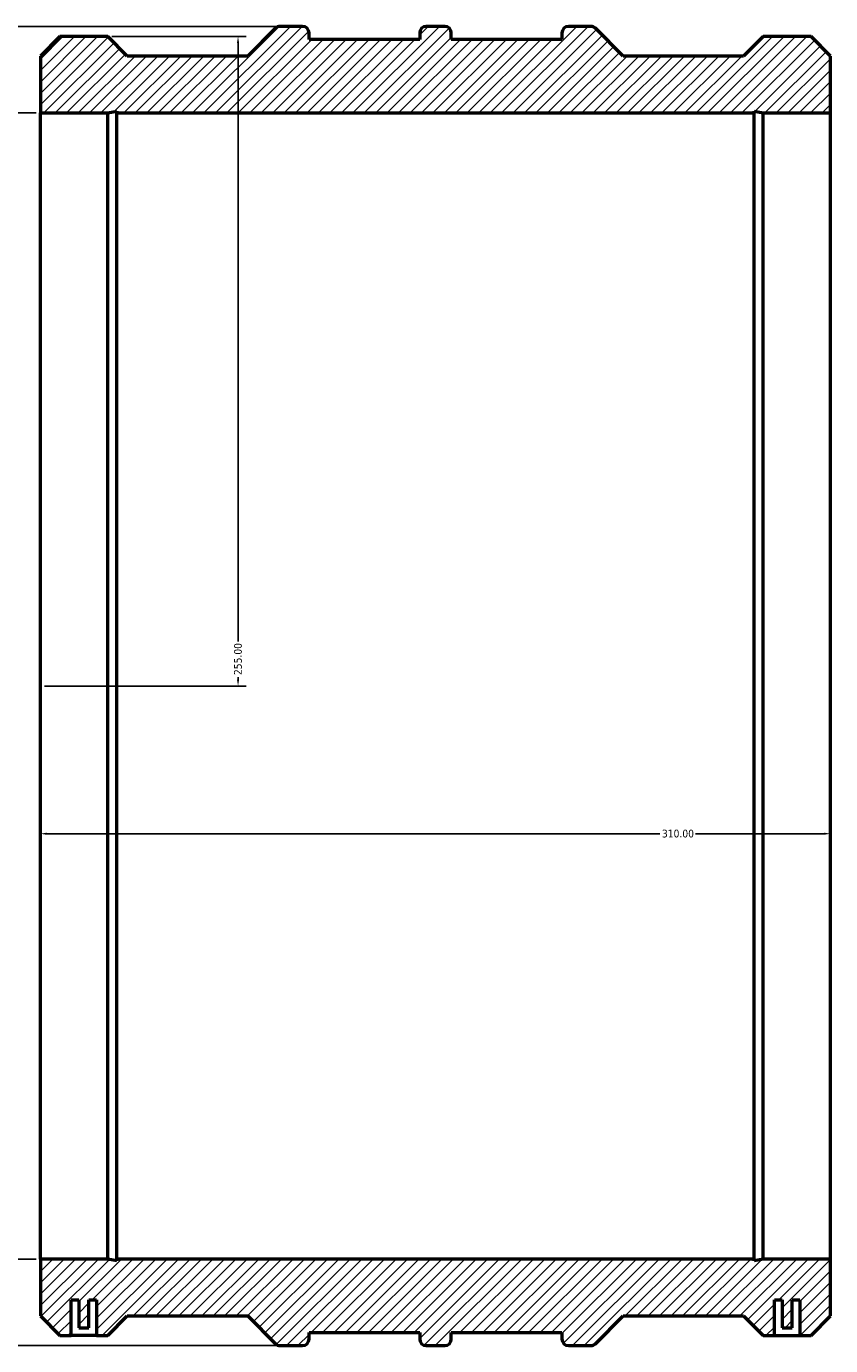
# Model space of a CAD drawing. Header units: millimetres. Extents: x -613 to 2076, y -937 to 2541.
# Tile 5 of 6: x 394 to 709, y 1694 to 2212. Entities that reach past the tile are written whole.
import ezdxf

# ---------------------------------------------------------------- set-up
doc = ezdxf.new("R2010")
doc.units = ezdxf.units.MM
for name, color, linetype, lineweight in [('Dimension (ANSI)', 7, 'Continuous', 25), ('Hatch (ANSI)', 7, 'Continuous', 18), ('Visible (ANSI)', 7, 'Continuous', 50)]:
    doc.layers.add(name, color=color, linetype=linetype, lineweight=lineweight)
doc.styles.add('Note Text (ANSI)', font='tahoma.ttf')
doc.dimstyles.new('Default - mm (ANSI)', dxfattribs={"dimtxt": 3.048, "dimasz": 2.5, "dimexe": 3.175, "dimexo": 1.6002, "dimgap": 0.8, "dimtad": 0, "dimtoh": 1, "dimrnd": 1e-08, "dimzin": 4, "dimdsep": 46, "dimtxsty": 'Note Text (ANSI)', "dimcen": 0.09, "dimdle": 10, "dimclrd": 256, "dimclre": 256, "dimclrt": 230, "dimadec": 1, "dimazin": 1, "dimtfac": 1, "dimtofl": 0, "dimtmove": 0, "dimatfit": 3, "dimfxl": 1, "dimtolj": 1, "dimtzin": 4, "dimlwd": -1, "dimlwe": -1, "dimarcsym": 0})

# ---------------------------------------------------------------- blocks, each defined once
blk = doc.blocks.new('*D7')
at = {"layer": 'Defpoints', "color": 0, "transparency": 16777216}
for p in [(493.1, 2212.45), (165.1, 1694.45), (493.1, 1694.45)]:
    blk.add_point(p, dxfattribs=at)
at = {"layer": 'Dimension (ANSI)', "transparency": 16777216}
for p, q in [((491.5, 2212.45), (161.93, 2212.45)), ((165.1, 2209.95), (165.1, 1711.85)), ((491.5, 1694.45), (161.93, 1694.45)), ((165.1, 1696.95), (165.1, 1697.96))]:
    blk.add_line(p, q, dxfattribs=at)
for points in [[(164.69, 2209.95), (165.52, 2209.95), (165.1, 2212.45)], [(164.69, 1696.95), (165.52, 1696.95), (165.1, 1694.45)]]:
    blk.add_solid(points, dxfattribs=at)
at = {"layer": 'Dimension (ANSI)', "color": 230, "true_color": 0xff0080, "transparency": 16777216, "insert": (163.51, 1698.76), "char_height": 3.048, "attachment_point": 1, "rotation": 90, "style": 'Note Text (ANSI)'}
blk.add_mtext('\\A1;518.00', dxfattribs=at)
blk = doc.blocks.new('*D8')
at = {"layer": 'Defpoints', "color": 0, "transparency": 16777216}
for p in [(399.03, 2178.45), (347.03, 1728.45), (399.03, 1728.45)]:
    blk.add_point(p, dxfattribs=at)
at = {"layer": 'Dimension (ANSI)', "transparency": 16777216}
for p, q in [((397.43, 2178.45), (343.86, 2178.45)), ((347.03, 2175.95), (347.03, 1730.95)), ((397.43, 1728.45), (343.86, 1728.45)), ((347.03, 1728.45), (347.03, 1725.95))]:
    blk.add_line(p, q, dxfattribs=at)
for points in [[(346.61, 2175.95), (347.45, 2175.95), (347.03, 2178.45)], [(346.61, 1730.95), (347.45, 1730.95), (347.03, 1728.45)]]:
    blk.add_solid(points, dxfattribs=at)
at = {"layer": 'Dimension (ANSI)', "color": 230, "true_color": 0xff0080, "transparency": 16777216, "insert": (344.74, 1709.32), "char_height": 3.048, "attachment_point": 1, "rotation": 90, "style": 'Note Text (ANSI)'}
blk.add_mtext('\\A1;\\fAIGDT|b0|i0;\\H3.0480;\\ln\\fTahoma|b0|i0;\\H3.0480;450.00', dxfattribs=at)
blk = doc.blocks.new('*D9')
at = {"layer": 'Defpoints', "color": 0, "transparency": 16777216}
for p in [(399.03, 1953.45), (709.03, 1953.45), (709.03, 1895.46)]:
    blk.add_point(p, dxfattribs=at)
at = {"layer": 'Dimension (ANSI)', "transparency": 16777216}
for p, q in [((401.53, 1895.46), (642.06, 1895.46)), ((706.53, 1895.46), (656, 1895.46))]:
    blk.add_line(p, q, dxfattribs=at)
for points in [[(401.53, 1895.87), (401.53, 1895.04), (399.03, 1895.46)], [(706.53, 1895.87), (706.53, 1895.04), (709.03, 1895.46)]]:
    blk.add_solid(points, dxfattribs=at)
at = {"layer": 'Dimension (ANSI)', "color": 230, "true_color": 0xff0080, "transparency": 16777216, "insert": (642.86, 1897.04), "char_height": 3.048, "attachment_point": 1, "style": 'Note Text (ANSI)'}
blk.add_mtext('\\A1;310.00', dxfattribs=at)
blk = doc.blocks.new('*D10')
at = {"layer": 'Defpoints', "color": 0, "transparency": 16777216}
for p in [(425.48, 2208.45), (399.03, 1953.45), (476.58, 1953.45)]:
    blk.add_point(p, dxfattribs=at)
at = {"layer": 'Dimension (ANSI)', "transparency": 16777216}
for p, q in [((427.08, 2208.45), (479.76, 2208.45)), ((476.58, 2205.95), (476.58, 1970.87)), ((400.63, 1953.45), (479.76, 1953.45)), ((476.58, 1955.95), (476.58, 1956.95))]:
    blk.add_line(p, q, dxfattribs=at)
for points in [[(476.16, 2205.95), (477, 2205.95), (476.58, 2208.45)], [(476.16, 1955.95), (477, 1955.95), (476.58, 1953.45)]]:
    blk.add_solid(points, dxfattribs=at)
at = {"layer": 'Dimension (ANSI)', "color": 230, "true_color": 0xff0080, "transparency": 16777216, "insert": (474.99, 1957.75), "char_height": 3.048, "attachment_point": 1, "rotation": 90, "style": 'Note Text (ANSI)'}
blk.add_mtext('\\A1;255.00', dxfattribs=at)

msp = doc.modelspace()

# ---------------------------------------------------------------- hatches: boundary and pattern name
at = {"layer": 'Hatch (ANSI)'}
h = msp.add_hatch(dxfattribs=at)
h.set_pattern_fill('ANSI31', color=256, scale=25.4, style=0)
h.set_pattern_definition([(45, (0, 0), (-2.245064, 2.245064), [])])
edge = h.paths.add_edge_path()
edge.add_line((399.031, 2200.804), (399.031, 2178.454))
edge.add_line((399.031, 2178.454), (425.481, 2178.454))
edge.add_line((425.481, 2178.454), (429.007, 2179.203))
edge.add_line((429.007, 2179.203), (429.007, 2178.454))
edge.add_line((429.007, 2178.454), (679.055, 2178.454))
edge.add_line((679.055, 2178.454), (679.055, 2179.203))
edge.add_line((679.055, 2179.203), (682.581, 2178.454))
edge.add_line((682.581, 2178.454), (709.031, 2178.454))
edge.add_line((709.031, 2178.454), (709.031, 2200.804))
edge.add_line((709.031, 2200.804), (701.381, 2208.454))
edge.add_line((701.381, 2208.454), (682.581, 2208.454))
edge.add_line((682.581, 2208.454), (674.931, 2200.804))
edge.add_line((674.931, 2200.804), (627.681, 2200.804))
edge.add_line((627.681, 2200.804), (616.79, 2211.695))
edge.add_ellipse((614.958, 2209.864), major_axis=(1.831, 1.831), ratio=1, start_angle=0, end_angle=45)
edge.add_line((614.958, 2212.454), (606.221, 2212.454))
edge.add_ellipse((606.221, 2209.864), major_axis=(0, 2.59), ratio=1, start_angle=0, end_angle=90)
edge.add_line((603.631, 2209.864), (603.631, 2207.274))
edge.add_line((603.631, 2207.274), (560.231, 2207.274))
edge.add_line((560.231, 2207.274), (560.231, 2209.864))
edge.add_ellipse((557.641, 2209.864), major_axis=(2.59, 0), ratio=1, start_angle=0, end_angle=90)
edge.add_line((557.641, 2212.454), (550.421, 2212.454))
edge.add_ellipse((550.421, 2209.864), major_axis=(0, 2.59), ratio=1, start_angle=0, end_angle=90)
edge.add_line((547.831, 2209.864), (547.831, 2207.274))
edge.add_line((547.831, 2207.274), (504.431, 2207.274))
edge.add_line((504.431, 2207.274), (504.431, 2209.864))
edge.add_ellipse((501.841, 2209.864), major_axis=(2.59, 0), ratio=1, start_angle=0, end_angle=90)
edge.add_line((501.841, 2212.454), (493.104, 2212.454))
edge.add_ellipse((493.104, 2209.864), major_axis=(0, 2.59), ratio=1, start_angle=0, end_angle=45)
edge.add_line((491.273, 2211.695), (480.381, 2200.804))
edge.add_line((480.381, 2200.804), (433.131, 2200.804))
edge.add_line((433.131, 2200.804), (425.481, 2208.454))
edge.add_line((425.481, 2208.454), (406.681, 2208.454))
edge.add_line((406.681, 2208.454), (399.031, 2200.804))
edge = h.paths.add_edge_path()
edge.add_line((399.031, 1728.454), (399.031, 1706.104))
edge.add_line((399.031, 1706.104), (406.681, 1698.454))
edge.add_line((406.681, 1698.454), (408.581, 1698.454))
edge.add_line((408.581, 1698.454), (411.081, 1698.454))
edge.add_line((411.081, 1698.454), (411.081, 1712.454))
edge.add_line((411.081, 1712.454), (414.081, 1712.454))
edge.add_line((414.081, 1712.454), (414.081, 1701.454))
edge.add_line((414.081, 1701.454), (418.081, 1701.454))
edge.add_line((418.081, 1701.454), (418.081, 1712.454))
edge.add_line((418.081, 1712.454), (421.081, 1712.454))
edge.add_line((421.081, 1712.454), (421.081, 1698.454))
edge.add_line((421.081, 1698.454), (423.581, 1698.454))
edge.add_line((423.581, 1698.454), (425.481, 1698.454))
edge.add_line((425.481, 1698.454), (433.131, 1706.104))
edge.add_line((433.131, 1706.104), (480.381, 1706.104))
edge.add_line((480.381, 1706.104), (491.273, 1695.213))
edge.add_ellipse((493.104, 1697.044), major_axis=(-1.831, -1.831), ratio=1, start_angle=0, end_angle=45)
edge.add_line((493.104, 1694.454), (501.841, 1694.454))
edge.add_ellipse((501.841, 1697.044), major_axis=(0, -2.59), ratio=1, start_angle=0, end_angle=90)
edge.add_line((504.431, 1697.044), (504.431, 1699.634))
edge.add_line((504.431, 1699.634), (547.831, 1699.634))
edge.add_line((547.831, 1699.634), (547.831, 1697.044))
edge.add_ellipse((550.421, 1697.044), major_axis=(-2.59, 0), ratio=1, start_angle=0, end_angle=90)
edge.add_line((550.421, 1694.454), (557.641, 1694.454))
edge.add_ellipse((557.641, 1697.044), major_axis=(0, -2.59), ratio=1, start_angle=0, end_angle=90)
edge.add_line((560.231, 1697.044), (560.231, 1699.634))
edge.add_line((560.231, 1699.634), (603.631, 1699.634))
edge.add_line((603.631, 1699.634), (603.631, 1697.044))
edge.add_ellipse((606.221, 1697.044), major_axis=(-2.59, 0), ratio=1, start_angle=0, end_angle=90)
edge.add_line((606.221, 1694.454), (614.958, 1694.454))
edge.add_ellipse((614.958, 1697.044), major_axis=(0, -2.59), ratio=1, start_angle=0, end_angle=45)
edge.add_line((616.79, 1695.213), (627.681, 1706.104))
edge.add_line((627.681, 1706.104), (674.931, 1706.104))
edge.add_line((674.931, 1706.104), (682.581, 1698.454))
edge.add_line((682.581, 1698.454), (684.481, 1698.454))
edge.add_line((684.481, 1698.454), (686.981, 1698.454))
edge.add_line((686.981, 1698.454), (686.981, 1712.454))
edge.add_line((686.981, 1712.454), (689.981, 1712.454))
edge.add_line((689.981, 1712.454), (689.981, 1701.454))
edge.add_line((689.981, 1701.454), (693.981, 1701.454))
edge.add_line((693.981, 1701.454), (693.981, 1712.454))
edge.add_line((693.981, 1712.454), (696.981, 1712.454))
edge.add_line((696.981, 1712.454), (696.981, 1698.454))
edge.add_line((696.981, 1698.454), (699.481, 1698.454))
edge.add_line((699.481, 1698.454), (701.381, 1698.454))
edge.add_line((701.381, 1698.454), (709.031, 1706.104))
edge.add_line((709.031, 1706.104), (709.031, 1728.454))
edge.add_line((709.031, 1728.454), (682.581, 1728.454))
edge.add_line((682.581, 1728.454), (679.055, 1727.705))
edge.add_line((679.055, 1727.705), (679.055, 1728.454))
edge.add_line((679.055, 1728.454), (429.007, 1728.454))
edge.add_line((429.007, 1728.454), (429.007, 1727.705))
edge.add_line((429.007, 1727.705), (425.481, 1728.454))
edge.add_line((425.481, 1728.454), (399.031, 1728.454))

# ---------------------------------------------------------------- linework, layer by layer
at = {"layer": 'Visible (ANSI)'}
for p, q in [((501.841, 2212.454), (493.104, 2212.454)), ((557.641, 2212.454), (550.421, 2212.454)), ((614.958, 2212.454), (606.221, 2212.454)), ((406.681, 2208.454), (399.031, 2200.804)), ((425.481, 2208.454), (406.681, 2208.454)), ((433.131, 2200.804), (425.481, 2208.454)), ((491.273, 2211.695), (480.381, 2200.804)), ((504.431, 2207.274), (504.431, 2209.864)), ((547.831, 2207.274), (504.431, 2207.274)), ((547.831, 2209.864), (547.831, 2207.274)), ((560.231, 2207.274), (560.231, 2209.864)), ((603.631, 2207.274), (560.231, 2207.274)), ((603.631, 2209.864), (603.631, 2207.274)), ((627.681, 2200.804), (616.79, 2211.695)), ((682.581, 2208.454), (674.931, 2200.804)), ((701.381, 2208.454), (682.581, 2208.454)), ((709.031, 2200.804), (701.381, 2208.454)), ((399.031, 2200.804), (399.031, 2178.454)), ((480.381, 2200.804), (433.131, 2200.804)), ((674.931, 2200.804), (627.681, 2200.804)), ((709.031, 2178.454), (709.031, 2200.804)), ((399.031, 2178.454), (425.481, 2178.454)), ((399.031, 1728.454), (399.031, 2178.454)), ((425.481, 2178.454), (429.007, 2179.203)), ((425.481, 1728.454), (425.481, 2178.454)), ((429.007, 2179.203), (429.007, 2178.454)), ((429.007, 2178.454), (679.055, 2178.454)), ((429.007, 1728.454), (429.007, 2178.454)), ((679.055, 2178.454), (679.055, 2179.203)), ((679.055, 2179.203), (682.581, 2178.454)), ((679.055, 1728.454), (679.055, 2178.454)), ((682.581, 2178.454), (709.031, 2178.454)), ((682.581, 1728.454), (682.581, 2178.454)), ((709.031, 1728.454), (709.031, 2178.454)), ((399.031, 1728.454), (399.031, 1706.104)), ((425.481, 1728.454), (399.031, 1728.454)), ((429.007, 1727.705), (425.481, 1728.454)), ((679.055, 1728.454), (429.007, 1728.454)), ((429.007, 1728.454), (429.007, 1727.705)), ((682.581, 1728.454), (679.055, 1727.705)), ((679.055, 1727.705), (679.055, 1728.454)), ((709.031, 1728.454), (682.581, 1728.454)), ((709.031, 1706.104), (709.031, 1728.454)), ((411.081, 1698.454), (411.081, 1712.454)), ((411.081, 1712.454), (414.081, 1712.454)), ((414.081, 1712.454), (414.081, 1701.454)), ((418.081, 1701.454), (418.081, 1712.454)), ((418.081, 1712.454), (421.081, 1712.454)), ((421.081, 1712.454), (421.081, 1698.454)), ((686.981, 1698.454), (686.981, 1712.454)), ((686.981, 1712.454), (689.981, 1712.454)), ((689.981, 1712.454), (689.981, 1701.454)), ((693.981, 1701.454), (693.981, 1712.454)), ((693.981, 1712.454), (696.981, 1712.454)), ((696.981, 1712.454), (696.981, 1698.454)), ((399.031, 1706.104), (406.681, 1698.454)), ((425.481, 1698.454), (433.131, 1706.104)), ((433.131, 1706.104), (480.381, 1706.104)), ((480.381, 1706.104), (491.273, 1695.213)), ((616.79, 1695.213), (627.681, 1706.104)), ((627.681, 1706.104), (674.931, 1706.104)), ((674.931, 1706.104), (682.581, 1698.454)), ((701.381, 1698.454), (709.031, 1706.104)), ((414.081, 1701.454), (418.081, 1701.454)), ((504.431, 1697.044), (504.431, 1699.634)), ((504.431, 1699.634), (547.831, 1699.634)), ((547.831, 1699.634), (547.831, 1697.044)), ((560.231, 1697.044), (560.231, 1699.634)), ((560.231, 1699.634), (603.631, 1699.634)), ((603.631, 1699.634), (603.631, 1697.044)), ((689.981, 1701.454), (693.981, 1701.454)), ((406.681, 1698.454), (408.581, 1698.454)), ((408.581, 1698.454), (411.081, 1698.454)), ((421.081, 1698.454), (411.081, 1698.454)), ((421.081, 1698.454), (423.581, 1698.454)), ((423.581, 1698.454), (425.481, 1698.454)), ((493.104, 1694.454), (501.841, 1694.454)), ((550.421, 1694.454), (557.641, 1694.454)), ((606.221, 1694.454), (614.958, 1694.454)), ((682.581, 1698.454), (684.481, 1698.454)), ((684.481, 1698.454), (686.981, 1698.454)), ((686.981, 1698.454), (696.981, 1698.454)), ((696.981, 1698.454), (699.481, 1698.454)), ((699.481, 1698.454), (701.381, 1698.454))]:
    msp.add_line(p, q, dxfattribs=at)
for centre, start, end in [((493.104, 2209.864), 90, 135), ((501.841, 2209.864), 0, 90), ((550.421, 2209.864), 90, 180), ((557.641, 2209.864), 0, 90), ((606.221, 2209.864), 90, 180), ((614.958, 2209.864), 45, 90), ((493.104, 1697.044), 225, 270), ((501.841, 1697.044), 270, 0), ((550.421, 1697.044), 180, 270), ((557.641, 1697.044), 270, 0), ((606.221, 1697.044), 180, 270), ((614.958, 1697.044), 270, 315)]:
    msp.add_arc(centre, 2.59, start, end, dxfattribs=at)

# ---------------------------------------------------------------- dimensions: what is measured, and where the dimension line sits
at = {"layer": 'Dimension (ANSI)'}
for base, p1, p2, angle, override, picture, middle in [((165.104, 1694.454), (493.104, 2212.454), (493.104, 1694.454), 90, {"dimtoh": 0, "dimdec": 2, "dimtp": 0, "dimtm": 0, "dimtdec": 2, "dimatfit": 1}, '*D7', (165.104, 1704.907)), ((476.581, 1953.454), (425.481, 2208.454), (399.031, 1953.454), 90, {"dimtoh": 0, "dimdec": 2, "dimtp": 0, "dimtm": 0, "dimtdec": 2, "dimatfit": 1}, '*D10', (476.581, 1963.907)), ((709.031, 1895.456), (399.031, 1953.454), (709.031, 1953.454), 180, {"dimtoh": 0, "dimdec": 2, "dimse1": 1, "dimse2": 1, "dimtp": 0, "dimtm": 0, "dimtdec": 2, "dimatfit": 1}, '*D9', (649.031, 1895.456))]:
    dim = msp.add_linear_dim(base=base, p1=p1, p2=p2, angle=angle, dimstyle='Default - mm (ANSI)', override=override, dxfattribs=at)
    dim.commit()
    dim.dimension.update_dxf_attribs({"geometry": picture, "text_midpoint": middle, "dimtype": 160})
dim = msp.add_linear_dim(base=(347.031, 1728.454), p1=(399.031, 2178.454), p2=(399.031, 1728.454), angle=90, text='\\fAIGDT|b0|i0;\\H3.0480;\\ln\\fTahoma|b0|i0;\\H3.0480;<>', dimstyle='Default - mm (ANSI)', override={"dimtoh": 0, "dimdec": 2, "dimtp": 0, "dimtm": 0, "dimtdec": 2, "dimatfit": 2}, dxfattribs=at)
dim.commit()
dim.dimension.update_dxf_attribs({"geometry": '*D8', "text_midpoint": (347.031, 1717.237), "dimtype": 160})

doc.saveas('drawing.dxf')
